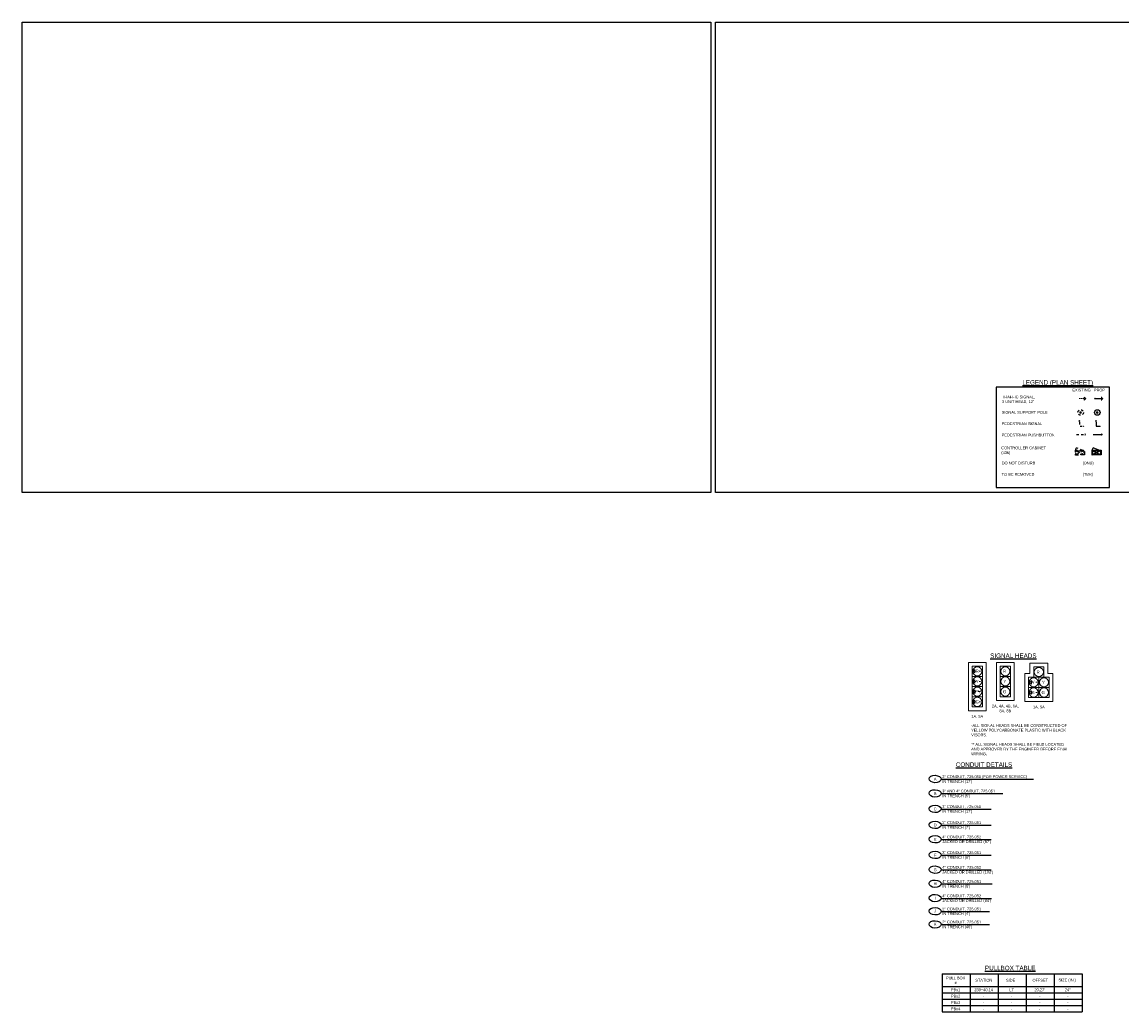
# Model space of a CAD drawing. Header units: feet. Extents: x -492 to 1369515, y -204 to 458626.
# Tile 1 of 17: x 2 to 50, y -161 to -117. Entities that reach past the tile are written whole.
import ezdxf
from ezdxf.enums import TextEntityAlignment as Align

# ---------------------------------------------------------------- set-up
doc = ezdxf.new("R2010")
doc.units = ezdxf.units.FT
doc.header["$MEASUREMENT"] = 0
doc.linetypes.add('F', pattern=[0.15, 0.1, -0.05])
doc.linetypes.add('OhDOT_USTN3', pattern=[0.22, 0.165, -0.055])
doc.layers.add('COLUMNS', color=6, linetype='Continuous', plot=False)
for name, color, linetype in [('SG_P_Heads', 2, 'Continuous'), ('SG_P_Poles', 4, 'Continuous'), ('SG_X_Controllers', 230, 'OhDOT_USTN3'), ('SG_X_Heads', 230, 'Continuous'), ('SG_X_Poles', 230, 'Continuous'), ('SH_Data', 7, 'Continuous'), ('ST_Details', 4, 'Continuous'), ('TEXT-DED', 10, 'Continuous')]:
    doc.layers.add(name, color=color, linetype=linetype)
doc.layers.add('SG_P_Heads (Construction)', color=2, linetype='Continuous', lineweight=13)
doc.styles.add('Slanted-Normal', font='font31.shx', dxfattribs={"height": 0.14})
doc.styles.add('Slanted-Normal LS 0.50', font='ISO_FONTRIGHT.shx', dxfattribs={"height": 0.14})

# ---------------------------------------------------------------- blocks, each defined once
blk = doc.blocks.new('*U1063')
at = {"layer": 'SH_Data', "color": 2, "linetype": 'Continuous', "lineweight": 13}
for p, q in [((-0.273, 0), (-0.33, 0)), ((-0.273, -0.45), (-0.33, -0.45)), ((-0.08, 0), (-0.137, 0)), ((-0.08, -0.45), (-0.137, -0.45))]:
    blk.add_line(p, q, dxfattribs=at)
at = {"layer": 'SH_Data', "lineweight": 13, "flags": 128}
for points in [[(-0.617, -0.842), (-0.617, 0.392), (-0.392, 0.392), (-0.392, 0.842), (0.392, 0.842), (0.392, 0.392), (0.617, 0.392), (0.617, -0.842), (-0.617, -0.842)], [(-0.225, 0.675), (0.225, 0.675), (0.225, 0.225), (-0.225, 0.225), (-0.225, 0.675)], [(-0.45, 0.225), (0, 0.225), (0, -0.225), (-0.45, -0.225), (-0.45, 0.225)], [(0, 0.225), (0.45, 0.225), (0.45, -0.225), (0, -0.225), (0, 0.225)], [(-0.45, -0.225), (0, -0.225), (0, -0.675), (-0.45, -0.675), (-0.45, -0.225)], [(0, -0.225), (0.45, -0.225), (0.45, -0.675), (0, -0.675), (0, -0.225)]]:
    blk.add_lwpolyline(points, close=True, dxfattribs=at)
at = {"layer": 'SH_Data', "color": 30, "linetype": 'Continuous', "lineweight": 13, "flags": 128}
for points in [[(-0.33, -0.075), (-0.405, 0), (-0.33, 0.075), (-0.33, -0.075)], [(-0.33, -0.525), (-0.405, -0.45), (-0.33, -0.375), (-0.33, -0.525)]]:
    blk.add_lwpolyline(points, close=True, dxfattribs=at)
at = {"layer": 'SH_Data', "lineweight": 13}
for centre in [(0, 0.45), (-0.225, 0), (0.225, 0), (-0.225, -0.45), (0.225, -0.45)]:
    blk.add_circle(centre, 0.2, dxfattribs=at)
at = {"layer": 'SH_Data', "lineweight": 13, "style": 'Slanted-Normal LS 0.50'}
for s, p in [('R', (-0.034, 0.45)), ('Y', (-0.245, 0)), ('Y', (0.205, 0)), ('G', (-0.255, -0.45)), ('G', (0.195, -0.45))]:
    blk.add_text(s, height=0.14, dxfattribs=at).set_placement(p, align=Align.MIDDLE_CENTER)
blk = doc.blocks.new('*U1057')
at = {"layer": 'SH_Data', "lineweight": 13, "flags": 128}
for points in [[(-0.392, -0.842), (-0.392, 0.842), (0.392, 0.842), (0.392, -0.842), (-0.392, -0.842)], [(-0.225, 0.675), (0.225, 0.675), (0.225, 0.225), (-0.225, 0.225), (-0.225, 0.675)], [(-0.225, 0.225), (0.225, 0.225), (0.225, -0.225), (-0.225, -0.225), (-0.225, 0.225)], [(-0.225, -0.225), (0.225, -0.225), (0.225, -0.675), (-0.225, -0.675), (-0.225, -0.225)]]:
    blk.add_lwpolyline(points, close=True, dxfattribs=at)
at = {"layer": 'SH_Data', "lineweight": 13}
for centre in [(0, 0.45), (0, 0), (0, -0.45)]:
    blk.add_circle(centre, 0.2, dxfattribs=at)
at = {"layer": 'SH_Data', "lineweight": 13, "style": 'Slanted-Normal LS 0.50'}
for s, p in [('R', (-0.034, 0.45)), ('Y', (-0.02, 0)), ('G', (-0.03, -0.45))]:
    blk.add_text(s, height=0.14, dxfattribs=at).set_placement(p, align=Align.MIDDLE_CENTER)
blk = doc.blocks.new('SHSWP')
at = {"layer": 'ST_Details'}
h = blk.add_hatch(color=1, dxfattribs=at)
edge = h.paths.add_edge_path()
edge.add_arc((0, 0), 0.04, 0, 360)
at = {"layer": 'ST_Details', "color": 1}
blk.add_line((0.04, 0), (0.27, 0), dxfattribs=at)
at = {"layer": 'ST_Details', "color": 1, "extrusion": (0, 0, -1)}
blk.add_solid([(-0.27, 0.1), (-0.37, 0), (-0.27, -0.1)], dxfattribs=at)
blk = doc.blocks.new('PEDPBP')
at = {"layer": 'ST_Details'}
blk.add_hatch(color=1, dxfattribs=at).paths.add_polyline_path([(0.18, 0.028), (0.18, -0.028, 0.999997)])
at = {"layer": 'ST_Details', "color": 1}
blk.add_line((0, 0), (0.18, 0), dxfattribs=at)
blk = doc.blocks.new('PED1P')
at = {"layer": 'SG_P_Heads (Construction)', "color": 2, "linetype": 'Continuous', "lineweight": 30}
blk.add_point((0, 0), dxfattribs=at)
at = {"layer": 'ST_Details', "color": 1, "flags": 128}
blk.add_lwpolyline([(0.06, 0), (0.235, 0), (0.235, -0.15)], dxfattribs=at)
at = {"layer": 'ST_Details', "color": 1, "extrusion": (0, 0, -1)}
blk.add_solid([(-0.27, -0.15), (-0.2, -0.15), (-0.235, -0.22)], dxfattribs=at)
blk = doc.blocks.new('TSH')
at = {"linetype": 'Continuous', "lineweight": 0}
for p, q in [((0, 0), (1.02, 0)), ((1.74, 0), (2.76, 0)), ((3.48, 0), (4.5, 0))]:
    blk.add_line(p, q, dxfattribs=at)
at = {"linetype": 'Continuous', "lineweight": 0, "flags": 128}
blk.add_lwpolyline([(4.5, 1.35), (5.85, 0), (4.5, -1.35)], close=True, dxfattribs=at)

msp = doc.modelspace()

# ---------------------------------------------------------------- hatches: boundary and pattern name
at = {"layer": 'SG_X_Heads', "linetype": 'F'}
msp.add_hatch(color=256, dxfattribs=at).paths.add_polyline_path([(48.41218, -135.44888), (48.41218, -135.56088, 0.99999663)])
at = {"layer": 'SG_X_Poles', "linetype": 'F'}
h = msp.add_hatch(color=256, dxfattribs=at)
edge = h.paths.add_edge_path()
edge.add_arc((48.2292, -134.53613), 0.06, 0, 360)
at = {"layer": 'TEXT-DED'}
h = msp.add_hatch(color=256, dxfattribs=at)
edge = h.paths.add_edge_path()
edge.add_arc((48.96484, -134.53613), 0.06, 0, 360)

# ---------------------------------------------------------------- linework, layer by layer
at = {"layer": 'COLUMNS'}
msp.add_lwpolyline([(1.55946, -138.06895), (1.55946, -117.31895), (31.93446, -117.31895), (31.93446, -138.06895)], close=True, dxfattribs=at)
at = {"layer": 'COLUMNS', "color": 4}
msp.add_lwpolyline([(32.13569, -138.06895), (32.13569, -117.31895), (62.51069, -117.31895), (62.51069, -138.06895)], close=True, dxfattribs=at)
at = {"layer": 'SG_P_Poles', "flags": 128}
for points in [[(49.139, -136.40434), (48.74325, -136.4127), (48.73881, -136.20252), (49.13456, -136.19416)], [(49.11559, -136.3819), (48.76569, -136.3893), (48.76221, -136.22496), (49.11212, -136.21756)]]:
    msp.add_lwpolyline(points, close=True, dxfattribs=at)
msp.add_lwpolyline([(48.76221, -136.22496, -0.17609904), (48.78392, -136.09601)], format="xyb", dxfattribs=at)
for points in [[(48.76221, -136.22496), (49.11559, -136.3819)], [(49.11212, -136.21756), (48.76569, -136.3893)], [(49.11212, -136.21756), (48.78392, -136.09601)]]:
    msp.add_lwpolyline(points, dxfattribs=at)
at = {"layer": 'SG_X_Controllers', "flags": 128}
for points in [[(48.40337, -136.40434), (48.00762, -136.4127), (48.00318, -136.20252), (48.39892, -136.19416)], [(48.37996, -136.3819), (48.03006, -136.3893), (48.02658, -136.22496), (48.37649, -136.21756)]]:
    msp.add_lwpolyline(points, close=True, dxfattribs=at)
msp.add_lwpolyline([(48.02658, -136.22496, -0.17609904), (48.04829, -136.09601)], format="xyb", dxfattribs=at)
for points in [[(48.02658, -136.22496), (48.37996, -136.3819)], [(48.37649, -136.21756), (48.03006, -136.3893)], [(48.37649, -136.21756), (48.04829, -136.09601)]]:
    msp.add_lwpolyline(points, dxfattribs=at)
at = {"layer": 'SG_X_Heads', "linetype": 'F'}
msp.add_line((48.05218, -135.50488), (48.41218, -135.50488), dxfattribs=at)
at = {"layer": 'SG_X_Heads', "linetype": 'F', "extrusion": (0, 0, -1), "flags": 128}
msp.add_lwpolyline([(-48.18085, -134.96483), (-48.18085, -135.13983), (-48.33085, -135.13983)], dxfattribs=at)
at = {"layer": 'SG_X_Heads', "linetype": 'F', "lineweight": 30, "extrusion": (0, 0, -1)}
msp.add_point((48.18085, -134.90483), dxfattribs=at)
at = {"layer": 'SG_X_Heads', "linetype": 'F'}
msp.add_solid([(48.33085, -135.17483), (48.33085, -135.10483), (48.40085, -135.13983)], dxfattribs=at)
at = {"layer": 'SG_X_Poles', "linetype": 'F'}
msp.add_circle((48.23435, -134.53488), 0.12143, dxfattribs=at)
at = {"layer": 'SH_Data', "color": 2, "linetype": 'Continuous', "lineweight": 13}
for p, q in [((43.62628, -145.94201), (43.56961, -145.94201)), ((43.81961, -145.94201), (43.76295, -145.94201)), ((43.62628, -146.39201), (43.56961, -146.39201)), ((43.81961, -146.39201), (43.76295, -146.39201)), ((43.60362, -146.84201), (43.56961, -146.84201)), ((43.81961, -146.84201), (43.71318, -146.84201)), ((43.62628, -147.29201), (43.56961, -147.29201)), ((43.81961, -147.29201), (43.76295, -147.29201))]:
    msp.add_line(p, q, dxfattribs=at)
at = {"layer": 'SH_Data'}
for p, q in [((42.12343, -159.28486), (48.29991, -159.28486)), ((42.12343, -159.28486), (42.12343, -160.96487)), ((43.35873, -159.28486), (43.35873, -160.96487)), ((44.59402, -159.28486), (44.59402, -160.96487)), ((45.82932, -159.28486), (45.82932, -160.96487)), ((47.06461, -159.28486), (47.06461, -160.96487)), ((48.29991, -159.28486), (48.29991, -160.96487)), ((42.12343, -159.84487), (48.29991, -159.84487)), ((42.12343, -160.12487), (48.29991, -160.12487)), ((42.12343, -160.40487), (48.29991, -160.40487)), ((42.12343, -160.68487), (48.29991, -160.68487)), ((42.12343, -160.96487), (48.29991, -160.96487))]:
    msp.add_line(p, q, dxfattribs=at)
at = {"layer": 'SH_Data', "flags": 128}
msp.add_lwpolyline([(49.50263, -133.4171), (44.51297, -133.4171), (44.51297, -137.84361), (49.50263, -137.84361)], close=True, dxfattribs=at)
at = {"layer": 'SH_Data', "lineweight": 13, "flags": 128}
for points in [[(43.28295, -147.23368), (43.28295, -145.55034), (44.06628, -145.55034), (44.06628, -147.68368), (43.28295, -147.68368)], [(43.44961, -145.71701), (43.89961, -145.71701), (43.89961, -146.16701), (43.44961, -146.16701), (43.44961, -145.71701)], [(43.44961, -146.16701), (43.89961, -146.16701), (43.89961, -146.61701), (43.44961, -146.61701), (43.44961, -146.16701)], [(43.44961, -146.61701), (43.89961, -146.61701), (43.89961, -147.06701), (43.44961, -147.06701), (43.44961, -146.61701)], [(43.44961, -147.06701), (43.89961, -147.06701), (43.89961, -147.51701), (43.44961, -147.51701), (43.44961, -147.06701)]]:
    msp.add_lwpolyline(points, close=True, dxfattribs=at)
at = {"layer": 'SH_Data', "color": 30, "linetype": 'Continuous', "lineweight": 13, "flags": 128}
for points in [[(43.56961, -146.01701), (43.49461, -145.94201), (43.56961, -145.86701), (43.56961, -146.01701)], [(43.56961, -146.46701), (43.49461, -146.39201), (43.56961, -146.31701), (43.56961, -146.46701)], [(43.56961, -146.91701), (43.49461, -146.84201), (43.56961, -146.76701), (43.56961, -146.91701)], [(43.56961, -147.36701), (43.49461, -147.29201), (43.56961, -147.21701), (43.56961, -147.36701)]]:
    msp.add_lwpolyline(points, close=True, dxfattribs=at)
at = {"layer": 'SH_Data', "lineweight": 13}
for centre in [(43.67461, -145.94201), (43.67461, -146.39201), (43.67461, -146.84201), (43.67461, -147.29201)]:
    msp.add_circle(centre, 0.2, dxfattribs=at)
at = {"layer": 'TEXT-DED', "flags": 128}
for points in [[(42.08199, -150.70171), (46.16137, -150.70171)], [(42.08199, -151.3352), (44.80921, -151.3352)], [(42.08199, -152.01948), (44.29484, -152.01948)], [(42.08204, -152.72243), (44.28895, -152.72514)], [(42.08199, -153.35838), (44.29484, -153.35838)], [(42.08199, -154.05074), (44.29484, -154.05074)], [(42.08199, -154.69866), (44.29484, -154.69866)], [(42.08199, -155.31919), (44.32812, -155.31919)], [(42.08199, -155.95388), (44.30353, -155.95388)], [(42.08202, -156.53068), (44.20944, -156.53211)], [(42.08202, -157.10891), (44.20944, -157.11033)]]:
    msp.add_lwpolyline(points, dxfattribs=at)
at = {"layer": 'TEXT-DED'}
msp.add_circle((48.96999, -134.53488), 0.12143, dxfattribs=at)
for centre in [(41.81633, -150.69266), (41.81633, -151.32615), (41.81633, -152.01043), (41.81633, -152.71665), (41.81633, -153.34933), (41.81633, -154.0417), (41.81633, -154.68961), (41.81633, -155.31014), (41.81633, -155.94483), (41.81633, -156.52306), (41.81633, -157.10128)]:
    msp.add_ellipse(centre, major_axis=(0.26565, -0.00905), ratio=0.6122366, dxfattribs=at)

# ---------------------------------------------------------------- block references
at = {"layer": 'SG_P_Heads', "color": 2, "linetype": 'Continuous', "lineweight": 0}
msp.add_blockref('SHSWP', (48.86671, -133.92293), dxfattribs=at)
at = {"layer": 'SG_P_Heads', "color": 2, "linetype": 'Continuous', "lineweight": 30, "extrusion": (0, 0, -1), "rotation": 270}
msp.add_blockref('PED1P', (-48.91648, -134.90483), dxfattribs=at)
at = {"layer": 'SG_P_Heads', "color": 2, "linetype": 'Continuous', "lineweight": 30, "xscale": 2, "yscale": 2, "zscale": 2}
msp.add_blockref('PEDPBP', (48.78781, -135.50488), dxfattribs=at)
at = {"layer": 'SG_X_Heads', "xscale": 0.05, "yscale": 0.05}
msp.add_blockref('TSH', (48.17108, -133.92293), dxfattribs=at)
at = {"layer": 'SH_Data', "lineweight": 13}
for name, p in [('*U1057', (44.90976, -146.392)), ('*U1063', (46.39006, -146.42956))]:
    msp.add_blockref(name, p, dxfattribs=at)

# ---------------------------------------------------------------- texts
at = {"layer": 'SH_Data', "lineweight": 13, "style": 'Slanted-Normal LS 0.50'}
for s, p in [('R', (43.67461, -145.94201)), ('Y', (43.67461, -146.39201)), ('FY', (43.7168, -146.84201)), ('G', (43.67461, -147.29201))]:
    msp.add_text(s, height=0.14, dxfattribs=at).set_placement(p, align=Align.MIDDLE_CENTER)
at = {"layer": 'TEXT-DED', "style": 'Slanted-Normal'}
for s, height, p in [('%%ULEGEND (PLAN SHEET)', 0.2, (45.66548, -133.10892)), ('EXISTING', 0.125, (47.87015, -133.48283)), ('PROP', 0.125, (48.81817, -133.48283)), ('SIGNAL SUPPORT POLE', 0.125, (44.75486, -134.46613)), ('PEDESTRIAN SIGNAL', 0.125, (44.75486, -134.96613)), ('PEDESTRIAN PUSHBUTTON', 0.125, (44.75486, -135.46613)), ('%%uPULLBOX TABLE%%U', 0.2, (44.01529, -158.92544))]:
    msp.add_text(s, height=height, dxfattribs=at).set_placement(p, align=Align.TOP_LEFT)
for s, p in [('A', (41.82134, -150.69829)), ('B', (41.82134, -151.33178)), ('C', (41.82134, -152.01605)), ('D', (41.82134, -152.72228)), ('E', (41.82134, -153.35496)), ('F', (41.82134, -154.04732)), ('G', (41.82134, -154.69524)), ('H', (41.81633, -155.31014)), ('I', (41.81633, -155.94483)), ('J', (41.82134, -156.51449)), ('K', (41.82134, -157.09271)), ('STATION', (43.9626, -159.56487)), ('SIDE', (45.14682, -159.56487)), ('OFFSET', (46.45089, -159.56487)), ('SIZE (IN.)', (47.64123, -159.55567)), ('PBx1', (42.72224, -159.98487)), ('239+40.14', (43.95754, -159.98487)), ('LT', (45.19283, -159.98487)), ("20.27'", (46.42813, -159.98487)), ('24"', (47.66342, -159.98487)), ('PBx2', (42.72224, -160.26487)), ('PBx3', (42.72224, -160.54487)), ('-', (43.95754, -160.26487)), ('-', (45.19283, -160.26487)), ('-', (46.42813, -160.26487)), ('-', (47.66342, -160.26487)), ('PBx4', (42.72224, -160.82487)), ('-', (43.95754, -160.54487)), ('-', (43.95754, -160.82487)), ('-', (45.19283, -160.54487)), ('-', (45.19283, -160.82487)), ('-', (46.41715, -160.82487)), ('-', (46.42813, -160.54487)), ('-', (47.66342, -160.54487)), ('-', (47.66342, -160.82487))]:
    msp.add_text(s, height=0.125, dxfattribs=at).set_placement(p, align=Align.MIDDLE_CENTER)
for s, insert, char_height, width, attachment_point in [('TRAFFIC SIGNAL,\\P3 UNIT HEAD, 12"', (44.76643, -133.78585), 0.125, 4.4138422, 1), ('CONTROLLER CABINET \\P(336)', (44.733, -136.03261), 0.125, 4.4138422, 1), ('\\pxt10.08;DO NOT DISTURB', (44.75486, -136.70016), 0.125, 4.4138422, 1), ('\\pxt10.08;(DND)', (48.31961, -136.6956), 0.125, 4.4138422, 1), ('\\pxt10.08;TO BE REMOVED ', (44.75486, -137.20016), 0.125, 4.4138422, 1), ('\\pxt10.08;(TBR)', (48.31961, -137.1956), 0.125, 4.4138422, 1), ('\\pxqc;{\\Ffont31|c0;\\LSIGNAL HEADS}', (43.79918, -145.15816), 0.2, 2.9362897, 1), ('\\pxqc;2A, 4A, 4B, 6A, 8A, 8B', (44.90979, -147.41701), 0.125, 1.2218253, 2), ('\\pxqc;1A, 5A ', (43.67461, -147.86701), 0.125, 1.2218253, 2), ('\\pxqc;1A, 5A ', (46.39009, -147.45457), 0.125, 1.2218253, 2), ('-ALL SIGNAL HEADS SHALL BE CONSTRUCTED OF YELLOW POLYCARBONATE PLASTIC WITH BLACK VISORS.\\P\\P** ALL SIGNAL HEADS SHALL BE FIELD LOCATED AND APPROVED BY THE ENGINEER BEFORE FINAL WIRING.', (43.40929, -148.26915), 0.125, 4.2113871, 1), ('{\\LCONDUIT DETAILS}', (42.73261, -149.95858), 0.2, 4.4138422, 1), ('\\pxqc;PULL BOX\\P#', (42.26321, -159.40339), 0.125, 0.9174237, 1)]:
    msp.add_mtext(s, dxfattribs=dict(at, insert=insert, char_height=char_height, width=width, attachment_point=attachment_point))
at = {"layer": 'TEXT-DED', "char_height": 0.125, "attachment_point": 1, "style": 'Slanted-Normal'}
for s, insert in [(' 2" CONDUIT, 725.051 (FOR POWER SERVICE)\\P IN TRENCH (17\')', (42.08199, -150.52892)), (' 3" AND 4" CONDUIT, 725.051\\P IN TRENCH (5\')', (42.08199, -151.16241)), (' 3" CONDUIT, 725.051\\P IN TRENCH (17\')', (42.08199, -151.84668)), (' 2" CONDUIT, 725.051\\P IN TRENCH (7\')', (42.0846, -152.55291)), (' 4" CONDUIT, 725.052\\P JACKED OR DRILLED (87\')', (42.0846, -153.18558)), (' 3" CONDUIT, 725.051\\P IN TRENCH (6\')', (42.0846, -153.87795)), (' 4" CONDUIT, 725.052\\P JACKED OR DRILLED (102\')', (42.0846, -154.52587)), (' 4" CONDUIT, 725.051\\P IN TRENCH (6\')', (42.0846, -155.1464)), (' 4" CONDUIT, 725.052\\P JACKED OR DRILLED (84\')', (42.0846, -155.78109)), (' 2" CONDUIT, 725.051\\P IN TRENCH (4\')', (42.0846, -156.35931)), (' 2" CONDUIT, 725.051\\P IN TRENCH (46\')', (42.0846, -156.93754))]:
    msp.add_mtext_dynamic_manual_height_columns(s, width=4.4138422, gutter_width=12.5, heights=[0], dxfattribs=dict(at, insert=insert))

doc.saveas('drawing.dxf')
